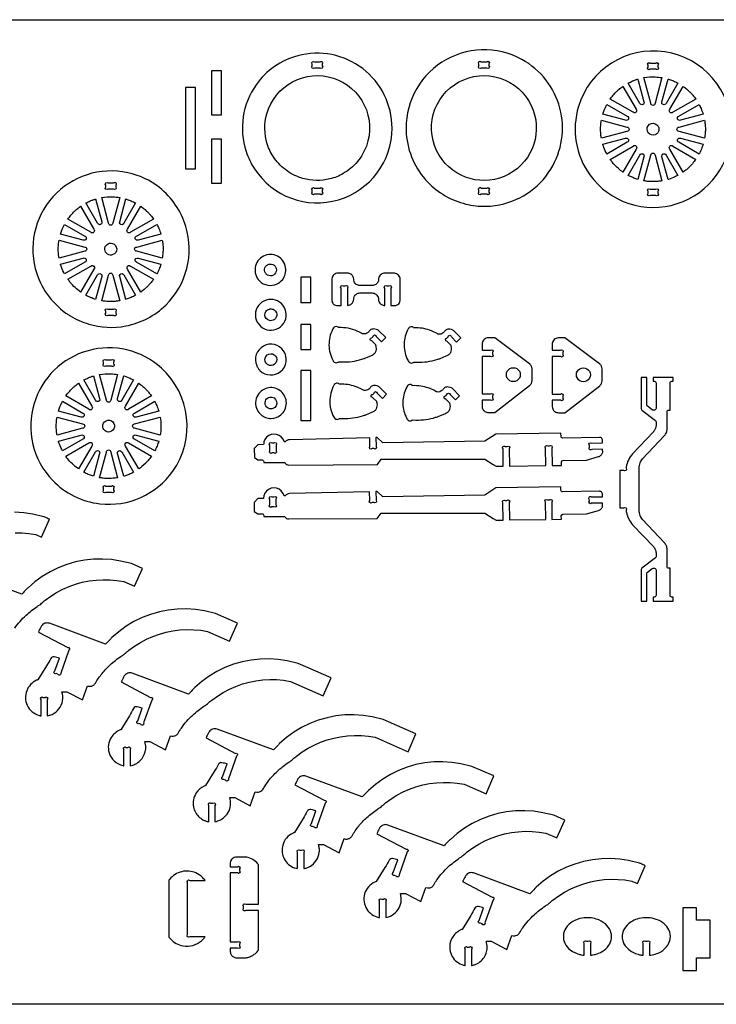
# Model space of a CAD drawing. Extents: x 1.7 to 37.9, y 12.7 to 32.4.
# Tile 2 of 3: x 9.6 to 23.5, y 12.7 to 32.4. Entities that reach past the tile are written whole.
import ezdxf

# ---------------------------------------------------------------- set-up
doc = ezdxf.new("R2010")
doc.units = 0
doc.header["$MEASUREMENT"] = 0
doc.layers.get('0').update_dxf_attribs({"linetype": 'CONTINUOUS'})
doc.layers.add('SECTIONCUTEDGES', color=18, linetype='CONTINUOUS')

msp = doc.modelspace()

# ---------------------------------------------------------------- linework, layer by layer
msp.add_lwpolyline([(37.947, 12.746), (1.693, 12.746), (1.693, 32.397), (37.947, 32.397)], close=True)
at = {"layer": 'SECTIONCUTEDGES'}
for points in [[(14.297, 29.419, 0.331784), (15.974, 28.803, 0.331988), (17.043, 30.234, 0.233331), (16.458, 31.42, 0.233148), (15.16, 31.677, 0.174605), (14.33, 31.1, 0.237892), (14.129, 29.768, 0.032676), (14.201, 29.588, 0.03255)], [(17.757, 29.154, 0.070963), (18.102, 28.884, 0.069817), (18.514, 28.718, 0.034745), (18.715, 28.682, 0.061427), (19.104, 28.689, 0.222532), (20.211, 29.411, 0.429696), (19.635, 31.604, 0.275209), (18.04, 31.548, 0.274744), (17.327, 30.118, 0.086691), (17.458, 29.599, 0.086412)], [(20.993, 29.299, 0.325322), (22.739, 28.726, 0.325497), (23.821, 30.212, 0.371858), (22.488, 31.756, 0.371962), (20.765, 30.663, 0.115164), (20.719, 29.954, 0.115322)], [(15.605, 31.432), (15.494, 31.432, -1), (15.45, 31.476), (15.45, 31.513, -1), (15.494, 31.557), (15.605, 31.557, -1), (15.649, 31.513), (15.649, 31.476, -1)], [(18.823, 31.557), (18.933, 31.557, -1), (18.978, 31.513), (18.978, 31.476, -1), (18.933, 31.432), (18.823, 31.432, -1), (18.778, 31.476), (18.778, 31.513, -1)], [(22.198, 31.533), (22.309, 31.533, -1), (22.353, 31.489), (22.353, 31.453, -1), (22.309, 31.408), (22.198, 31.408, -1), (22.154, 31.453), (22.154, 31.489, -1)], [(14.696, 29.629, -0.080134), (14.551, 29.919, -0.146264), (14.543, 30.521, -0.425215), (15.872, 31.23, -0.425051), (16.531, 29.875, -0.087626), (16.35, 29.564, -0.085811), (16.069, 29.327, -0.071707), (15.802, 29.219, -0.130273), (15.262, 29.228, -0.084944), (14.949, 29.378, -0.082952)], [(17.983, 29.692, -0.428721), (18.378, 31.154, -0.428259), (19.82, 30.688, -0.400307), (19.376, 29.315, -0.399853)], [(22.432, 31.242), (22.296, 30.731, -1), (22.21, 30.731), (22.073, 31.241, -0.057699), (22.297, 31.255, -0.024823)], [(21.651, 31.067), (21.916, 30.609, -1), (21.855, 30.549), (21.398, 30.813, -0.014778), (21.459, 30.891, -0.028539), (21.531, 30.968, -0.018438), (21.575, 31.007, -0.011345)], [(21.952, 31.213), (22.073, 30.76, -1), (21.992, 30.726), (21.758, 31.132, -0.012176), (21.846, 31.174, -0.019565), (21.902, 31.196, -0.009363), (21.927, 31.205, 0.003121)], [(22.749, 31.133), (22.514, 30.726, -1), (22.433, 30.76), (22.554, 31.213, 0.006199), (22.559, 31.212, -0.0186), (22.564, 31.211), (22.661, 31.176, -0.018388), (22.705, 31.155, 0.006129)], [(23.108, 30.813), (22.651, 30.549, -1), (22.59, 30.609), (22.855, 31.067, 0.006303), (22.887, 31.043, -0.01891), (22.919, 31.019, -0.017187), (22.958, 30.985, -0.012321), (23.008, 30.935, -0.018926), (23.05, 30.888, -0.012469)], [(21.332, 30.706), (21.738, 30.472, -1), (21.704, 30.391), (21.252, 30.512, -0.012918), (21.279, 30.593, -0.018758), (21.302, 30.647, -0.010898), (21.317, 30.677, 0.003632)], [(23.255, 30.512), (22.802, 30.391, -1), (22.768, 30.472), (23.174, 30.706, -0.026072), (23.214, 30.622, -0.02074)], [(21.223, 30.391), (21.733, 30.254, -1), (21.733, 30.168), (21.223, 30.032, 0.006429), (21.217, 30.069, -0.01929), (21.211, 30.105), (21.206, 30.211), (21.211, 30.317, -0.018896), (21.216, 30.354, 0.006298)], [(22.298, 30.101, -0.761731), (22.158, 30.282, -0.761062), (22.371, 30.199, -0.135678), (22.348, 30.14, -0.135247)], [(23.283, 30.032), (22.773, 30.168, -1), (22.773, 30.254), (23.283, 30.391, -0.005477), (23.293, 30.313, -0.027167), (23.299, 30.217, -0.022163), (23.296, 30.136, -0.016966)], [(21.251, 29.91), (21.704, 30.031, -1), (21.738, 29.95), (21.332, 29.716, -0.020623), (21.272, 29.849, -0.019978), (21.253, 29.9, -0.019766), (21.252, 29.905, 0.006588)], [(21.397, 29.609), (21.855, 29.874, -1), (21.916, 29.813), (21.651, 29.356, -0.019294), (21.564, 29.425, -0.045903), (21.438, 29.555, -0.008546), (21.419, 29.58, -0.007227)], [(22.855, 29.356), (22.59, 29.813, -1), (22.651, 29.874), (23.108, 29.61, -0.014529), (23.041, 29.523, -0.022653), (22.993, 29.471), (22.919, 29.404, -0.018394), (22.887, 29.379, 0.006131)], [(23.174, 29.716), (22.768, 29.95, -1), (22.802, 30.031), (23.254, 29.91, -0.023422), (23.22, 29.813, -0.022486)], [(21.758, 29.29), (21.992, 29.696, -1), (22.073, 29.663), (21.952, 29.21, -0.012234), (21.874, 29.237, -0.017991), (21.822, 29.258, -0.010478), (21.79, 29.274, 0.003492)], [(22.073, 29.181), (22.21, 29.691, -1), (22.296, 29.691), (22.432, 29.181, -0.013089), (22.341, 29.17, -0.036535), (22.201, 29.166, -0.015577), (22.144, 29.171, -0.012352)], [(22.554, 29.209), (22.433, 29.663, -1), (22.514, 29.696), (22.749, 29.289, 0.006248), (22.705, 29.268, -0.018746), (22.661, 29.247), (22.564, 29.211, -0.018599), (22.559, 29.21, 0.006199)], [(10.618, 26.486, 0.063566), (10.988, 26.322, 0.120276), (11.728, 26.285, 0.147825), (12.526, 26.703, 0.278823), (12.927, 28.27, 0.15407), (12.398, 29.046, 0.113627), (11.765, 29.344, 0.268788), (10.273, 28.863, 0.26905), (9.949, 27.331, 0.085445), (10.194, 26.868, 0.083649), (10.587, 26.505, 0.004404), (10.603, 26.495, 0.004421)], [(11.482, 29.015), (11.371, 29.015, -1), (11.327, 29.059), (11.327, 29.096, -1), (11.371, 29.14), (11.482, 29.14, -1), (11.526, 29.096), (11.526, 29.059, -1)], [(15.494, 29.037), (15.605, 29.037, -1), (15.649, 28.993), (15.649, 28.956, -1), (15.605, 28.912), (15.494, 28.912, -1), (15.45, 28.956), (15.45, 28.993, -1)], [(18.823, 29.037), (18.933, 29.037, -1), (18.978, 28.993), (18.978, 28.956, -1), (18.933, 28.912), (18.823, 28.912, -1), (18.778, 28.956), (18.778, 28.993, -1)], [(22.309, 28.889), (22.198, 28.889, -1), (22.154, 28.933), (22.154, 28.97, -1), (22.198, 29.014), (22.309, 29.014, -1), (22.353, 28.97), (22.353, 28.933, -1)], [(11.125, 28.819), (11.246, 28.366, -1), (11.165, 28.333), (10.931, 28.739, -0.012176), (11.018, 28.78, -0.019565), (11.075, 28.803, -0.009363), (11.1, 28.811, 0.003121)], [(11.605, 28.848), (11.468, 28.338, -1), (11.383, 28.338), (11.246, 28.848, -0.057699), (11.47, 28.862, -0.024823)], [(11.921, 28.74), (11.687, 28.333, -1), (11.606, 28.366), (11.727, 28.82, 0.006199), (11.732, 28.819, -0.0186), (11.736, 28.818), (11.833, 28.782, -0.018388), (11.878, 28.761, 0.006129)], [(10.824, 28.673), (11.088, 28.215, -1), (11.028, 28.155), (10.57, 28.419, -0.014778), (10.632, 28.498, -0.028539), (10.704, 28.574, -0.018438), (10.748, 28.614, -0.011345)], [(12.281, 28.419), (11.823, 28.155, -1), (11.763, 28.215), (12.027, 28.673, 0.006303), (12.06, 28.65, -0.01891), (12.092, 28.625, -0.017187), (12.13, 28.591, -0.012321), (12.181, 28.541, -0.018926), (12.223, 28.494, -0.012469)], [(10.505, 28.313), (10.911, 28.078, -1), (10.877, 27.998), (10.424, 28.119, -0.012918), (10.452, 28.199, -0.018758), (10.475, 28.254, -0.010898), (10.49, 28.283, 0.003632)], [(12.427, 28.119), (11.974, 27.998, -1), (11.941, 28.079), (12.347, 28.313, -0.026072), (12.387, 28.229, -0.02074)], [(10.395, 27.997), (10.906, 27.86, -1), (10.906, 27.775), (10.396, 27.638, 0.006429), (10.389, 27.675, -0.01929), (10.384, 27.712), (10.379, 27.818), (10.384, 27.923, -0.018896), (10.389, 27.96, 0.006298)], [(11.471, 27.708, -0.520017), (11.307, 27.812, -0.519794), (11.461, 27.931, -0.315968), (11.545, 27.823, -0.315775)], [(12.456, 27.638), (11.946, 27.775, -1), (11.946, 27.86), (12.456, 27.997, -0.005477), (12.466, 27.92, -0.027167), (12.472, 27.823, -0.022163), (12.468, 27.743, -0.016966)], [(14.397, 27.184, 0.155406), (14.562, 27.099, 0.152514), (14.748, 27.124, 0.115137), (14.854, 27.208, 0.20973), (14.919, 27.449, 0.510659), (14.476, 27.677, 0.510196)], [(10.424, 27.516), (10.877, 27.638, -1), (10.911, 27.557), (10.505, 27.322, -0.020623), (10.444, 27.455, -0.019978), (10.426, 27.507, -0.019766), (10.425, 27.512, 0.006588)], [(12.347, 27.322), (11.941, 27.557, -1), (11.974, 27.638), (12.427, 27.517, -0.023422), (12.392, 27.419, -0.022807)], [(14.514, 27.341, -0.493086), (14.584, 27.515, -0.496276), (14.733, 27.402, -0.270598), (14.673, 27.299, -0.267947), (14.554, 27.301, -0.063066), (14.531, 27.318, -0.063066)], [(10.57, 27.216), (11.028, 27.48, -1), (11.088, 27.42), (10.824, 26.962, -0.024397), (10.718, 27.049, -0.042082), (10.611, 27.162, -0.010889), (10.59, 27.189, 0.00363)], [(10.931, 26.897), (11.165, 27.303, -1), (11.246, 27.269), (11.125, 26.816, -0.012234), (11.047, 26.843, -0.017991), (10.995, 26.865, -0.010478), (10.962, 26.88, 0.003492)], [(11.246, 26.787), (11.383, 27.298, -1), (11.468, 27.298), (11.605, 26.787, -0.013089), (11.514, 26.776, -0.036535), (11.374, 26.773, -0.015577), (11.317, 26.778, -0.012352)], [(11.727, 26.816), (11.606, 27.269, -1), (11.687, 27.303), (11.921, 26.896, 0.006248), (11.878, 26.874, -0.018746), (11.833, 26.853), (11.736, 26.818, -0.018599), (11.732, 26.817, 0.006199)], [(12.027, 26.962), (11.763, 27.42, -1), (11.823, 27.48), (12.281, 27.216, -0.014529), (12.213, 27.13, -0.022653), (12.166, 27.077), (12.092, 27.01, -0.018394), (12.06, 26.986, 0.006131)], [(16.025, 26.694), (16.025, 27.04, -1), (16.069, 27.084), (16.109, 27.084, -1), (16.153, 27.04), (16.153, 26.694, 0.052408), (16.189, 26.701, 0.128325), (16.241, 26.731, 0.197605), (16.277, 26.817, -0.097222), (16.287, 26.866, -0.148336), (16.331, 26.921, -0.139985), (16.402, 26.943), (16.648, 26.943, -0.145828), (16.72, 26.919, -0.209993), (16.771, 26.835, -0.026239), (16.773, 26.812, 0.09194), (16.782, 26.771, 0.131652), (16.821, 26.72, 0.131653), (16.881, 26.695, 0.024549), (16.889, 26.695, -0.008181), (16.897, 26.694), (16.897, 27.04, -1), (16.941, 27.084), (16.978, 27.084, -1), (17.022, 27.04), (17.022, 26.694, -0.00462), (17.101, 26.694, 0.14671), (17.161, 26.711, 0.128813), (17.192, 26.745, 0.116385), (17.205, 26.794), (17.205, 27.215, 0.17911), (17.171, 27.299, 0.186027), (17.093, 27.339, 0.012625), (17.089, 27.339, 0.006307), (17.081, 27.34), (16.897, 27.34, 0.145828), (16.824, 27.315, 0.209993), (16.773, 27.231, 0.026239), (16.772, 27.209, -0.09194), (16.763, 27.167, -0.148336), (16.718, 27.113, -0.139985), (16.648, 27.091), (16.402, 27.091, -0.145828), (16.329, 27.115, -0.209993), (16.278, 27.199, -0.026239), (16.277, 27.221, 0.09194), (16.268, 27.263, 0.148336), (16.223, 27.317, 0.139985), (16.153, 27.34), (15.966, 27.34, 0.17911), (15.882, 27.306, 0.186027), (15.842, 27.228, 0.012625), (15.842, 27.224, 0.006307), (15.842, 27.215), (15.842, 26.794, 0.17911), (15.869, 26.727, 0.185411), (15.931, 26.695, 0.029365), (15.95, 26.694, -0.004893)], [(14.416, 26.28, 0.32468), (14.775, 26.24, 0.324261), (14.924, 26.569, 0.315456), (14.668, 26.812, 0.314906), (14.352, 26.654, 0.16802), (14.32, 26.456, 0.16772)], [(11.526, 26.576), (11.526, 26.54, -1), (11.482, 26.495), (11.371, 26.495, -1), (11.327, 26.54), (11.327, 26.576, -1), (11.371, 26.62), (11.482, 26.62, -1)], [(14.532, 26.432, -0.342692), (14.526, 26.574, -0.167354), (14.593, 26.622, -0.066194), (14.617, 26.626, -0.053141), (14.647, 26.623, -0.194534), (14.719, 26.577, -0.255691), (14.732, 26.461, -0.265791), (14.642, 26.391, -0.258961)], [(16.718, 25.905), (16.638, 25.986, -1), (16.638, 26.048), (16.664, 26.074, -1), (16.727, 26.074), (16.832, 25.967), (16.917, 26.052), (16.775, 26.195, 0.061834), (16.754, 26.207, 0.071753), (16.698, 26.223, 0.070796), (16.654, 26.223, 0.180454), (16.594, 26.19, 0.028701), (16.579, 26.171, -0.064537), (16.563, 26.153, -0.217452), (16.471, 26.126, -0.017845), (16.46, 26.128, -0.040508), (16.455, 26.129, -0.048621), (16.442, 26.135, 0.025713), (16.393, 26.163, 0.05669), (16.214, 26.229, 0.056735), (16.025, 26.252), (15.977, 26.251, -0.12534), (15.972, 26.254, 0.109514), (15.955, 26.268, 0.209609), (15.9, 26.268, 0.125437), (15.878, 26.251, 0.040174), (15.873, 26.244, 0.008606), (15.855, 26.211, 0.123368), (15.784, 25.901, 0.12115), (15.866, 25.589, 0.018916), (15.875, 25.574, 0.113433), (15.889, 25.561, 0.1368), (15.927, 25.55, 0.136799), (15.966, 25.561, 0.077822), (15.971, 25.565, -0.14103), (15.977, 25.569), (16.044, 25.566, 0.039745), (16.247, 25.577, 0.041404), (16.437, 25.62, 0.004978), (16.479, 25.633, 0.009757), (16.501, 25.641), (16.62, 25.691, 0.025645), (16.666, 25.716, 0.123538), (16.712, 25.763, 0.094777), (16.73, 25.812, 0.094759), (16.729, 25.864, 0.002266), (16.721, 25.897, 0.072469)], [(18.22, 25.899), (18.14, 25.98, -1), (18.14, 26.043), (18.166, 26.069, -1), (18.228, 26.068), (18.333, 25.962), (18.418, 26.046), (18.277, 26.19, 0.061834), (18.256, 26.202, 0.071753), (18.199, 26.218, 0.070796), (18.156, 26.218, 0.180454), (18.095, 26.185, 0.028701), (18.081, 26.166, -0.064537), (18.065, 26.148, -0.217452), (17.973, 26.12, -0.101565), (17.943, 26.131, 0.041153), (17.829, 26.187, 0.046108), (17.681, 26.231, 0.046145), (17.527, 26.247), (17.479, 26.246, -0.125395), (17.473, 26.25, 0.143049), (17.45, 26.265, 0.126432), (17.415, 26.266, 0.126548), (17.384, 26.251, 0.084828), (17.375, 26.239, 0.021693), (17.347, 26.186, 0.112451), (17.285, 25.891, 0.11463), (17.357, 25.604, 0.017441), (17.376, 25.57, 0.121465), (17.391, 25.555, 0.1368), (17.429, 25.545, 0.136799), (17.467, 25.555, 0.077822), (17.473, 25.56, -0.14103), (17.479, 25.564), (17.545, 25.56, 0.039745), (17.744, 25.572, 0.039745), (17.939, 25.615, 0.006634), (17.977, 25.627, 0.009757), (18.002, 25.636), (18.121, 25.686, 0.025645), (18.168, 25.711, 0.123538), (18.214, 25.757, 0.094777), (18.231, 25.806, 0.090384), (18.23, 25.859, 0.012931), (18.222, 25.893, 0.06611)], [(18.842, 25.801), (19.007, 25.801, -1), (19.051, 25.757), (19.051, 25.72, -1), (19.007, 25.676), (18.842, 25.676), (18.842, 24.929), (19.007, 24.929, -1), (19.051, 24.885), (19.051, 24.848, -1), (19.007, 24.804), (18.842, 24.804, 0.001297), (18.842, 24.677, 0.098998), (18.852, 24.631, 0.147443), (18.897, 24.577, 0.140954), (18.967, 24.555), (19.097, 24.555), (19.79, 25.095, 0.106822), (19.825, 25.139, 0.106822), (19.838, 25.194), (19.838, 25.432, 0.109057), (19.824, 25.487, 0.109056), (19.788, 25.531), (19.097, 26.049), (18.967, 26.049, 0.17911), (18.882, 26.016, 0.186027), (18.843, 25.938, 0.027942), (18.842, 25.91, -0.002697)], [(20.241, 25.799), (20.406, 25.799, -1), (20.45, 25.754), (20.45, 25.718, -1), (20.406, 25.674), (20.241, 25.674), (20.241, 24.926), (20.406, 24.926, -1), (20.45, 24.882), (20.45, 24.846, -1), (20.406, 24.801), (20.241, 24.801, 0.001297), (20.242, 24.675, 0.098998), (20.251, 24.629, 0.147443), (20.296, 24.575, 0.140954), (20.366, 24.553), (20.496, 24.553), (21.189, 25.093, 0.106822), (21.224, 25.137, 0.106822), (21.237, 25.191), (21.237, 25.429, 0.109057), (21.223, 25.485, 0.109056), (21.187, 25.529), (20.496, 26.047), (20.366, 26.047, 0.17911), (20.282, 26.013, 0.186027), (20.242, 25.935, 0.027942), (20.241, 25.908, -0.002697)], [(10.264, 23.206, 0.086412), (10.696, 22.888, 0.086691), (11.209, 22.736, 0.274319), (12.665, 23.386, 0.379188), (12.439, 25.443, 0.257222), (10.973, 25.791, 0.257249), (9.896, 24.738, 0.132982), (9.872, 23.922, 0.132968)], [(14.406, 25.396, 0.908245), (14.879, 25.785, 0.907727), (14.34, 25.493, 0.048368), (14.368, 25.441, 0.048083)], [(11.329, 25.608), (11.44, 25.608, -1), (11.484, 25.564), (11.484, 25.528, -1), (11.44, 25.483), (11.329, 25.483, -1), (11.285, 25.528), (11.285, 25.564, -1)], [(14.505, 25.607, -0.32992), (14.583, 25.724, -0.330155), (14.718, 25.684, -0.311912), (14.723, 25.551, -0.306946), (14.599, 25.497, -0.144672), (14.542, 25.527, -0.191691)], [(11.083, 25.288), (11.204, 24.835, -1), (11.123, 24.801), (10.889, 25.207, -0.012176), (10.977, 25.249, -0.019565), (11.033, 25.271, -0.009363), (11.058, 25.28, 0.003121)], [(11.563, 25.316), (11.427, 24.806, -1), (11.341, 24.806), (11.205, 25.316, -0.057699), (11.429, 25.33, -0.024823)], [(11.88, 25.208), (11.645, 24.801, -1), (11.564, 24.835), (11.685, 25.288, 0.006199), (11.69, 25.287, -0.0186), (11.695, 25.286), (11.792, 25.25, -0.018388), (11.836, 25.23, 0.006129)], [(22.255, 20.794), (22.656, 20.794), (22.656, 20.874), (22.627, 20.874, -0.414214), (22.596, 20.905), (22.596, 21.449), (22.567, 21.449, -0.414214), (22.536, 21.48), (22.536, 21.499, -0.001328), (22.537, 21.746, 0.00959), (22.536, 21.821, 0.08671), (22.521, 21.893, 0.086806), (22.482, 21.956), (22.042, 22.422, -0.09411), (21.996, 22.502, -0.083078), (21.979, 22.604, -0.000752), (21.978, 23.027, -0.000752), (21.979, 23.449, -0.083078), (21.996, 23.551, -0.09411), (22.042, 23.631), (22.482, 24.097, 0.086806), (22.521, 24.16, 0.08671), (22.536, 24.233, 0.00959), (22.537, 24.307, -0.001329), (22.536, 24.555), (22.536, 24.573, -0.414214), (22.567, 24.605), (22.596, 24.605), (22.596, 25.148, -0.414214), (22.627, 25.18), (22.656, 25.18), (22.656, 25.259), (22.255, 25.259), (22.255, 25.18), (22.284, 25.18, -0.414214), (22.315, 25.148), (22.315, 24.636, -0.414214), (22.284, 24.605), (22.256, 24.605, -0.164223), (22.237, 24.611), (22.142, 24.684, -0.234068), (22.13, 24.708), (22.13, 25.259), (22.019, 25.259), (22.019, 24.628, 0.235486), (22.031, 24.603), (22.302, 24.398, -0.235486), (22.315, 24.373), (22.315, 24.31, -0.071048), (22.304, 24.245, -0.078973), (22.277, 24.193, -0.015763), (22.271, 24.186, -0.007881), (22.261, 24.173), (21.847, 23.735, 0.07388), (21.762, 23.608, 0.076866), (21.719, 23.467, 0.023417), (21.716, 23.45), (21.716, 23.444, -1), (21.672, 23.4), (21.593, 23.4), (21.593, 22.653), (21.672, 22.653, -1), (21.716, 22.609), (21.716, 22.603, 0.037161), (21.724, 22.559, 0.069854), (21.768, 22.433, 0.066871), (21.847, 22.318), (22.261, 21.88, -0.071048), (22.298, 21.824, -0.08294), (22.313, 21.768, -0.011822), (22.314, 21.758, -0.007881), (22.315, 21.743), (22.315, 21.68, -0.235486), (22.302, 21.655), (22.031, 21.451, 0.235486), (22.019, 21.426), (22.019, 20.794), (22.13, 20.794), (22.13, 21.345, -0.234068), (22.142, 21.37), (22.237, 21.442, -0.164223), (22.256, 21.449), (22.284, 21.449, -0.414214), (22.315, 21.417), (22.315, 20.905, -0.414214), (22.284, 20.874), (22.255, 20.874)], [(10.782, 25.142), (11.047, 24.684, -1), (10.986, 24.623), (10.529, 24.888, -0.014778), (10.59, 24.966, -0.028539), (10.662, 25.043, -0.018438), (10.706, 25.082, -0.011345)], [(12.24, 24.888), (11.782, 24.623, -1), (11.721, 24.684), (11.986, 25.141, 0.006303), (12.018, 25.118, -0.01891), (12.05, 25.094, -0.017187), (12.089, 25.06, -0.012321), (12.139, 25.01, -0.018926), (12.181, 24.963, -0.012469)], [(14.519, 24.458, 0.094401), (14.628, 24.438, 0.170768), (14.821, 24.509, 0.464229), (14.826, 24.979, 0.464136), (14.362, 24.906, 0.259519), (14.351, 24.609, 0.186569)], [(16.737, 24.775), (16.656, 24.856, -1), (16.657, 24.919), (16.683, 24.944, -1), (16.745, 24.944), (16.85, 24.838), (16.935, 24.922), (16.793, 25.065, 0.061834), (16.773, 25.078, 0.071753), (16.716, 25.094, 0.070796), (16.672, 25.094, 0.180454), (16.612, 25.061, 0.028701), (16.598, 25.042, -0.064537), (16.582, 25.024, -0.217452), (16.489, 24.996, -0.101565), (16.46, 25.007, 0.041153), (16.346, 25.063, 0.046108), (16.198, 25.107, 0.046145), (16.044, 25.123), (15.996, 25.122, -0.12534), (15.991, 25.125, 0.109514), (15.973, 25.138, 0.146598), (15.936, 25.143, 0.139937), (15.901, 25.127, 0.084828), (15.891, 25.115, 0.021693), (15.864, 25.061, 0.124471), (15.803, 24.732, 0.096115), (15.864, 24.5, 0.005797), (15.886, 24.455, 0.187127), (15.92, 24.425, 0.113295), (15.953, 24.421, 0.113567), (15.984, 24.431, 0.077822), (15.99, 24.436, -0.14103), (15.996, 24.439), (16.062, 24.436, 0.039745), (16.261, 24.448, 0.039745), (16.456, 24.49, 0.006634), (16.494, 24.502, 0.009757), (16.519, 24.512), (16.638, 24.562, 0.025645), (16.685, 24.587, 0.123538), (16.731, 24.633, 0.094777), (16.748, 24.681, 0.090384), (16.747, 24.735, 0.012931), (16.739, 24.769, 0.06611)], [(18.194, 24.746), (18.113, 24.827, -1), (18.114, 24.89), (18.14, 24.915, -1), (18.202, 24.915), (18.307, 24.809), (18.392, 24.893), (18.25, 25.036, 0.061834), (18.23, 25.049, 0.071753), (18.173, 25.065, 0.070796), (18.129, 25.065, 0.180454), (18.069, 25.031, 0.028701), (18.055, 25.013, -0.064537), (18.039, 24.995, -0.217452), (17.946, 24.967, -0.101565), (17.917, 24.978, 0.041153), (17.803, 25.034, 0.046108), (17.655, 25.078, 0.046145), (17.501, 25.094), (17.452, 25.093, -0.141443), (17.447, 25.097, 0.105545), (17.436, 25.106, 0.153336), (17.396, 25.114, 0.153374), (17.358, 25.098, 0.08355), (17.349, 25.087, 0.02938), (17.312, 25.012, 0.110293), (17.259, 24.729, 0.110294), (17.331, 24.45, 0.017441), (17.35, 24.417, 0.121465), (17.364, 24.402, 0.1368), (17.403, 24.391, 0.136799), (17.441, 24.402, 0.077822), (17.447, 24.407, -0.14103), (17.452, 24.41), (17.519, 24.407, 0.039745), (17.718, 24.419, 0.039745), (17.913, 24.461, 0.006634), (17.951, 24.473, 0.009757), (17.976, 24.482), (18.095, 24.533, 0.025645), (18.142, 24.558, 0.123538), (18.188, 24.604, 0.094777), (18.205, 24.652, 0.090384), (18.204, 24.706, 0.012931), (18.196, 24.74, 0.06611)], [(10.463, 24.781), (10.869, 24.547, -1), (10.835, 24.466), (10.383, 24.587, -0.012918), (10.411, 24.668, -0.018758), (10.433, 24.722, -0.010898), (10.448, 24.752, 0.003632)], [(12.386, 24.587), (11.933, 24.466, -1), (11.899, 24.547), (12.305, 24.781, -0.026072), (12.345, 24.697, -0.02074)], [(14.666, 24.635, -0.43575), (14.511, 24.714, -0.436868), (14.601, 24.862, -0.391916), (14.739, 24.779, -0.393)], [(10.354, 24.465), (10.864, 24.329, -1), (10.864, 24.243), (10.354, 24.107, 0.006429), (10.348, 24.143, -0.01929), (10.342, 24.18), (10.337, 24.286), (10.342, 24.392, -0.018896), (10.348, 24.429, 0.006298)], [(11.266, 24.274, -0.704491), (11.468, 24.369, -0.705318), (11.372, 24.168, -0.172802), (11.3, 24.202, -0.173371)], [(12.414, 24.107), (11.904, 24.243, -1), (11.904, 24.329), (12.414, 24.466, -0.035509), (12.429, 24.301, -0.037792), (12.42, 24.146, -0.007975), (12.418, 24.126, 0.002658)], [(10.382, 23.985), (10.835, 24.106, -1), (10.869, 24.025), (10.463, 23.791, -0.020623), (10.403, 23.924, -0.019978), (10.384, 23.975, -0.019766), (10.383, 23.98, 0.006588)], [(12.305, 23.791), (11.899, 24.025, -1), (11.933, 24.106), (12.385, 23.985, -0.023422), (12.35, 23.887, -0.022807)], [(14.364, 23.61), (14.45, 23.61, -0.414214), (14.481, 23.579), (14.481, 23.558), (14.897, 23.561, -0.179261), (14.901, 23.557, 0.072339), (14.906, 23.548, 0.106772), (14.939, 23.52, 0.104923), (14.982, 23.509), (16.751, 23.52), (16.824, 23.626), (18.898, 23.626), (19.062, 23.52), (19.122, 23.486), (19.263, 23.487), (19.259, 23.833, -1), (19.303, 23.878), (19.339, 23.878, -1), (19.384, 23.834), (19.388, 23.488), (20.113, 23.497), (20.108, 23.845, -1), (20.151, 23.889), (20.188, 23.89, -1), (20.233, 23.846), (20.238, 23.499), (20.425, 23.501), (20.424, 23.57, -0.414143), (20.455, 23.602), (20.927, 23.609), (21.165, 23.677, 0.116099), (21.216, 23.706, 0.123161), (21.246, 23.753, 0.093814), (21.249, 23.778, -0.008595), (21.248, 23.825), (21.029, 23.821, -1), (20.984, 23.865), (20.984, 23.901, -1), (21.027, 23.946), (21.246, 23.95, 0.008792), (21.243, 24.011, 0.293453), (21.21, 24.057, 0.051082), (21.201, 24.059, 0.039322), (21.188, 24.06), (20.449, 24.048, -0.414353), (20.417, 24.079), (20.416, 24.148), (19.116, 24.128), (18.896, 23.982), (16.858, 23.952), (16.745, 24.056, 0.116141), (16.74, 24.057, -0.019273), (16.722, 24.056), (16.724, 23.881, -1), (16.681, 23.836), (16.644, 23.836, -1), (16.599, 23.88), (16.597, 24.053), (14.994, 24.015, 0.129415), (14.942, 23.999, 0.061161), (14.918, 23.979, -0.183348), (14.901, 23.97, -0.251847), (14.887, 23.976), (14.866, 24.026), (14.832, 24.069), (14.788, 24.101), (14.738, 24.121), (14.684, 24.127), (14.63, 24.119), (14.58, 24.098), (14.538, 24.064), (14.505, 24.021), (14.485, 23.97, 0.044207), (14.482, 23.951, -0.011454), (14.479, 23.916), (14.362, 23.914), (14.292, 23.837), (14.294, 23.658)], [(10.529, 23.684), (10.986, 23.949, -1), (11.047, 23.888), (10.782, 23.431, -0.019294), (10.695, 23.5, -0.045903), (10.569, 23.63, -0.008546), (10.55, 23.655, -0.007227)], [(10.889, 23.365), (11.123, 23.771, -1), (11.204, 23.737), (11.083, 23.285, -0.012234), (11.005, 23.312, -0.017991), (10.953, 23.333, -0.010478), (10.921, 23.349, 0.003492)], [(11.205, 23.256), (11.341, 23.766, -1), (11.427, 23.766), (11.563, 23.256, -0.013089), (11.472, 23.245, -0.036535), (11.332, 23.241, -0.015577), (11.275, 23.246, -0.012352)], [(11.685, 23.284), (11.564, 23.737, -1), (11.645, 23.771), (11.88, 23.364, 0.006248), (11.836, 23.342, -0.018746), (11.792, 23.322), (11.695, 23.286, -0.018599), (11.69, 23.285, 0.006199)], [(11.986, 23.431), (11.721, 23.888, -1), (11.782, 23.949), (12.239, 23.684, -0.014529), (12.172, 23.598, -0.022653), (12.124, 23.546), (12.05, 23.479, -0.018394), (12.018, 23.454, 0.006131)], [(14.646, 23.949), (14.683, 23.949, -1), (14.727, 23.905), (14.728, 23.795, -1), (14.684, 23.75), (14.647, 23.75, -1), (14.603, 23.794), (14.602, 23.905, -1)], [(11.285, 23.008), (11.285, 23.045, -1), (11.329, 23.089), (11.44, 23.089, -1), (11.484, 23.045), (11.484, 23.008, -1), (11.44, 22.964), (11.329, 22.964, -1)], [(14.362, 22.534), (14.448, 22.535, -0.414214), (14.48, 22.504), (14.48, 22.482), (14.896, 22.485, -0.179261), (14.899, 22.481, 0.072339), (14.904, 22.473, 0.106772), (14.938, 22.445, 0.104923), (14.981, 22.433), (16.749, 22.445), (16.823, 22.551), (18.896, 22.551), (19.06, 22.444), (19.121, 22.41), (19.262, 22.411), (19.258, 22.757, -1), (19.301, 22.802), (19.338, 22.802, -1), (19.383, 22.759), (19.387, 22.413), (20.111, 22.422), (20.106, 22.769, -1), (20.15, 22.814), (20.187, 22.814, -1), (20.231, 22.771), (20.236, 22.423), (20.424, 22.426), (20.423, 22.494, -0.414143), (20.453, 22.526), (20.925, 22.533), (21.164, 22.601, 0.116099), (21.214, 22.631, 0.123161), (21.244, 22.677, 0.093814), (21.248, 22.702, -0.008595), (21.246, 22.749), (21.028, 22.746, -1), (20.983, 22.789), (20.982, 22.826, -1), (21.026, 22.871), (21.245, 22.874, 0.008792), (21.242, 22.936, 0.293453), (21.209, 22.981, 0.051082), (21.199, 22.984, 0.039322), (21.187, 22.985), (20.447, 22.973, -0.414353), (20.416, 23.004), (20.415, 23.072), (19.114, 23.053), (18.895, 22.906), (16.856, 22.876), (16.743, 22.981, 0.116141), (16.739, 22.981, -0.019273), (16.721, 22.98), (16.723, 22.806, -1), (16.679, 22.761), (16.643, 22.76, -1), (16.598, 22.804), (16.596, 22.977), (14.993, 22.94, 0.129415), (14.941, 22.923, 0.061161), (14.917, 22.903, -0.183348), (14.899, 22.895, -0.251847), (14.886, 22.901), (14.864, 22.95), (14.83, 22.993), (14.787, 23.025), (14.736, 23.045), (14.682, 23.052), (14.629, 23.044), (14.579, 23.022), (14.536, 22.989), (14.504, 22.945), (14.484, 22.895, 0.044207), (14.481, 22.876, -0.011454), (14.477, 22.841), (14.36, 22.839), (14.291, 22.762), (14.292, 22.583)], [(14.644, 22.874), (14.681, 22.874, -1), (14.726, 22.83), (14.726, 22.719, -1), (14.682, 22.675), (14.646, 22.674, -1), (14.601, 22.718), (14.601, 22.829, -1)], [(10.035, 18.503), (10.035, 18.827, -1), (10.079, 18.871), (10.116, 18.871, -1), (10.16, 18.827), (10.16, 18.503, 0.059141), (10.255, 18.533, 0.121388), (10.393, 18.642, 0.121883), (10.464, 18.804, 0.118656), (10.453, 18.985), (10.553, 18.985), (10.863, 18.821), (10.963, 19.102, 0.110316), (11.027, 19.095, 0.121881), (11.081, 19.115, 0.112814), (11.121, 19.158, -0.038886), (11.255, 19.351, -0.039453), (11.417, 19.522, -0.033728), (11.634, 19.692, -0.013715), (11.658, 19.708, 0.024577), (11.682, 19.724, 0.026089), (11.72, 19.755, -0.020061), (11.789, 19.813), (11.901, 19.895), (12.019, 19.968), (12.141, 20.033), (12.268, 20.089), (12.399, 20.135), (12.533, 20.172), (12.669, 20.2), (12.807, 20.217), (12.945, 20.225), (13.084, 20.222), (13.222, 20.21), (13.359, 20.188), (13.798, 19.996), (13.954, 20.353), (13.516, 20.545), (13.297, 20.596), (13.117, 20.624), (12.936, 20.636), (12.755, 20.633), (12.575, 20.613), (12.397, 20.578), (12.222, 20.528), (12.053, 20.463), (11.89, 20.383), (11.734, 20.29), (11.588, 20.183), (11.451, 20.064, 0.013028), (11.425, 20.039, -0.002171), (11.324, 19.934), (10.202, 20.35, 0.161142), (10.112, 20.35, 0.167596), (10.043, 20.298, 0.03262), (10.03, 20.274, -0.002417), (9.981, 20.176), (10.568, 19.866, -1), (10.589, 19.812), (10.428, 19.358, -1), (10.37, 19.332), (10.336, 19.345, -1), (10.311, 19.401), (10.401, 19.656, 0.000984), (10.299, 19.68, 0.161021), (10.26, 19.677, 0.167951), (10.229, 19.648, -0.009744), (10.145, 19.501), (9.972, 19.223, -0.104608), (9.967, 19.22, 0.035992), (9.944, 19.212, 0.199431), (9.748, 19.001, 0.200046), (9.758, 18.715, 0.109657), (9.857, 18.586, 0.110065), (10, 18.51, 0.017881), (10.017, 18.506, -0.00596)], [(11.689, 17.506), (11.689, 17.83, -1), (11.734, 17.874), (11.77, 17.874, -1), (11.814, 17.83), (11.814, 17.506, 0.020963), (11.869, 17.521, 0.061647), (11.946, 17.555, 0.157927), (12.096, 17.729, 0.157202), (12.116, 17.959, 0.017201), (12.112, 17.974, -0.005733), (12.107, 17.989), (12.207, 17.989), (12.517, 17.825), (12.617, 18.105, 0.09929), (12.677, 18.097, 0.116244), (12.726, 18.112, 0.12564), (12.772, 18.158, -0.015905), (12.838, 18.26, -0.056835), (13.063, 18.518, -0.035533), (13.288, 18.695, -0.013715), (13.312, 18.711, 0.024577), (13.337, 18.727, 0.026089), (13.374, 18.758, -0.020061), (13.443, 18.817), (13.555, 18.898), (13.673, 18.972), (13.796, 19.036), (13.923, 19.092), (14.054, 19.139), (14.187, 19.176), (14.323, 19.203), (14.461, 19.22), (14.6, 19.228), (14.738, 19.226), (14.877, 19.213), (15.014, 19.191), (15.671, 18.903), (15.827, 19.261), (15.17, 19.548), (14.951, 19.6), (14.772, 19.628), (14.591, 19.64), (14.409, 19.636), (14.229, 19.617), (14.051, 19.582), (13.876, 19.532), (13.707, 19.466), (13.544, 19.387), (13.389, 19.293), (13.242, 19.187), (13.105, 19.068, 0.013028), (13.079, 19.042, -0.002171), (12.979, 18.938), (11.856, 19.353, 0.161142), (11.766, 19.353, 0.167596), (11.697, 19.301, 0.03262), (11.684, 19.277, -0.002417), (11.635, 19.18), (12.222, 18.87, -1), (12.244, 18.816), (12.082, 18.361, -1), (12.024, 18.335), (11.99, 18.349, -1), (11.965, 18.405), (12.055, 18.659, 0.000984), (11.953, 18.684, 0.161021), (11.915, 18.68, 0.167951), (11.883, 18.652, -0.009744), (11.799, 18.505), (11.626, 18.226, -0.129096), (11.62, 18.224, 0.054431), (11.614, 18.222, 0.156273), (11.435, 18.071, 0.217069), (11.394, 17.766, 0.133361), (11.497, 17.602, 0.130475), (11.672, 17.51, 0.013414), (11.68, 17.508, -0.004471)], [(13.383, 16.39), (13.383, 16.714, -1), (13.428, 16.758), (13.464, 16.758, -1), (13.508, 16.714), (13.508, 16.39, 0.020963), (13.563, 16.405, 0.061647), (13.64, 16.439, 0.206484), (13.812, 16.681, 0.112398), (13.81, 16.843, 0.012711), (13.806, 16.858, -0.004237), (13.802, 16.873), (13.901, 16.873), (14.212, 16.709), (14.311, 16.989, 0.10429), (14.372, 16.982, 0.22206), (14.462, 17.034, 0.018768), (14.485, 17.069, -0.030198), (14.579, 17.208, -0.042786), (14.75, 17.395, -0.036783), (14.982, 17.579, -0.013715), (15.007, 17.595, 0.024577), (15.031, 17.611, 0.026089), (15.068, 17.642, -0.020061), (15.137, 17.701), (15.249, 17.782), (15.367, 17.856), (15.49, 17.92), (15.617, 17.976), (15.748, 18.023), (15.881, 18.06), (16.017, 18.087), (16.155, 18.104), (16.294, 18.112), (16.433, 18.109), (16.571, 18.097), (16.708, 18.075), (17.365, 17.787), (17.521, 18.145), (16.864, 18.432), (16.645, 18.484), (16.466, 18.511), (16.285, 18.524), (16.103, 18.52), (15.923, 18.501), (15.745, 18.466), (15.571, 18.415), (15.401, 18.35), (15.238, 18.271), (15.083, 18.177), (14.936, 18.071), (14.799, 17.952, 0.013028), (14.773, 17.926, -0.002171), (14.673, 17.822), (13.55, 18.237, 0.161142), (13.46, 18.237, 0.167596), (13.392, 18.185, 0.03262), (13.378, 18.161, -0.002417), (13.329, 18.064), (13.917, 17.754, -1), (13.938, 17.7), (13.776, 17.245, -1), (13.718, 17.219), (13.684, 17.233, -1), (13.659, 17.288), (13.75, 17.543, 0.000984), (13.647, 17.568, 0.161021), (13.609, 17.564, 0.167951), (13.577, 17.536, -0.009744), (13.493, 17.389), (13.321, 17.11, -0.102289), (13.315, 17.107, 0.030824), (13.292, 17.099, 0.147127), (13.134, 16.964, 0.192634), (13.08, 16.684, 0.079328), (13.118, 16.579, 0.142426), (13.267, 16.43, 0.04156), (13.319, 16.407, 0.035326)], [(15.157, 15.453), (15.157, 15.777, -1), (15.201, 15.822), (15.238, 15.822, -1), (15.282, 15.777), (15.282, 15.453, 0.022698), (15.343, 15.47, 0.051188), (15.399, 15.494, 0.11815), (15.531, 15.616, 0.121325), (15.591, 15.782, 0.060016), (15.59, 15.864, 0.034446), (15.575, 15.936), (15.675, 15.936), (15.985, 15.772), (16.085, 16.052, 0.110316), (16.149, 16.045, 0.121881), (16.203, 16.065, 0.112814), (16.244, 16.109, -0.038886), (16.377, 16.302, -0.039453), (16.539, 16.473, -0.033728), (16.756, 16.643, -0.013715), (16.78, 16.658, 0.024577), (16.805, 16.674, 0.026089), (16.842, 16.705, -0.020061), (16.911, 16.764), (17.023, 16.846), (17.141, 16.919), (17.264, 16.984), (17.391, 17.039), (17.521, 17.086), (17.655, 17.123), (17.791, 17.15), (17.929, 17.168), (18.068, 17.175), (18.206, 17.173), (18.345, 17.16), (18.482, 17.138), (18.92, 16.946), (19.076, 17.304), (18.638, 17.495), (18.419, 17.547), (18.239, 17.575), (18.058, 17.587), (17.877, 17.583), (17.697, 17.564), (17.519, 17.529), (17.344, 17.479), (17.175, 17.414), (17.012, 17.334), (16.857, 17.241), (16.71, 17.134), (16.573, 17.015, 0.013028), (16.547, 16.989, -0.002171), (16.447, 16.885), (15.324, 17.301, 0.161142), (15.234, 17.301, 0.167596), (15.165, 17.248, 0.03262), (15.152, 17.225, -0.002417), (15.103, 17.127), (15.69, 16.817, -1), (15.711, 16.763), (15.55, 16.309, -1), (15.492, 16.282), (15.458, 16.296, -1), (15.433, 16.352), (15.523, 16.606, 0.000984), (15.421, 16.631, 0.161021), (15.382, 16.628, 0.167951), (15.351, 16.599, -0.009744), (15.267, 16.452), (15.094, 16.173, -0.104608), (15.089, 16.171, 0.035992), (15.066, 16.162, 0.223397), (14.861, 15.921, 0.161561), (14.874, 15.681, 0.100402), (14.95, 15.563, 0.094867), (15.072, 15.478, 0.032757), (15.101, 15.468, 0.017693)], [(16.792, 14.477), (16.792, 14.801, -1), (16.836, 14.845), (16.872, 14.845, -1), (16.917, 14.801), (16.917, 14.477, 0.020963), (16.971, 14.491, 0.061647), (17.048, 14.526, 0.220567), (17.222, 14.785, 0.114184), (17.21, 14.959), (17.309, 14.959), (17.62, 14.795), (17.719, 15.076, 0.09929), (17.779, 15.068, 0.116244), (17.828, 15.083, 0.12564), (17.875, 15.129, -0.015905), (17.94, 15.231, -0.056835), (18.166, 15.489, -0.035533), (18.39, 15.666, -0.013715), (18.415, 15.682, 0.024577), (18.439, 15.698, 0.026089), (18.476, 15.729, -0.020061), (18.545, 15.787), (18.657, 15.869), (18.775, 15.942), (18.898, 16.007), (19.025, 16.063), (19.156, 16.109), (19.29, 16.146), (19.426, 16.174), (19.563, 16.191), (19.702, 16.199), (19.841, 16.196), (19.979, 16.184), (20.116, 16.162), (20.335, 16.066), (20.491, 16.423), (20.272, 16.519), (20.053, 16.57), (19.874, 16.598), (19.693, 16.61), (19.511, 16.607), (19.331, 16.587), (19.153, 16.552), (18.979, 16.502), (18.809, 16.437), (18.646, 16.357), (18.491, 16.264), (18.344, 16.157), (18.207, 16.038, 0.013028), (18.181, 16.013, -0.002171), (18.081, 15.908), (16.958, 16.324, 0.161142), (16.868, 16.324, 0.167596), (16.8, 16.272, 0.03262), (16.786, 16.248, -0.002417), (16.738, 16.15), (17.325, 15.84, -1), (17.346, 15.786), (17.185, 15.332, -1), (17.127, 15.306), (17.093, 15.319, -1), (17.067, 15.375), (17.158, 15.63, 0.000984), (17.055, 15.654, 0.161021), (17.017, 15.651, 0.167951), (16.985, 15.622, -0.009744), (16.901, 15.475), (16.729, 15.197, -0.104608), (16.723, 15.194, 0.035992), (16.7, 15.186, 0.217293), (16.496, 14.951, 0.217842), (16.539, 14.644, 0.098469), (16.639, 14.54, 0.095737), (16.774, 14.48, 0.013414), (16.783, 14.478, -0.004471)], [(14.379, 14.617), (14.122, 14.617, -1), (14.077, 14.661), (14.077, 14.698, -1), (14.122, 14.742), (14.379, 14.742), (14.379, 15.524, 0.084752), (14.376, 15.529, 0.003619), (14.361, 15.549, 0.092146), (14.265, 15.634, 0.089566), (14.141, 15.681, 0.008346), (14.13, 15.683, 0.018717), (14.125, 15.684), (13.938, 15.684, 0.17911), (13.853, 15.65, 0.186027), (13.813, 15.571, 0.033765), (13.812, 15.531, -0.008515), (13.813, 15.492), (13.955, 15.492, -1), (13.999, 15.448), (13.999, 15.411, -1), (13.955, 15.367), (13.813, 15.367), (13.813, 13.992), (13.955, 13.992, -1), (13.999, 13.948), (13.999, 13.911, -1), (13.955, 13.867), (13.813, 13.867, 0.0062), (13.814, 13.795, 0.14327), (13.834, 13.731, 0.122636), (13.878, 13.691, 0.116385), (13.938, 13.675), (14.126, 13.675, 0.041427), (14.164, 13.682, 0.057392), (14.245, 13.713, 0.053517), (14.308, 13.756, 0.053288), (14.362, 13.811, 0.003544), (14.376, 13.83, 0.084661), (14.379, 13.835)], [(18.506, 13.52), (18.506, 13.844, -1), (18.55, 13.888), (18.586, 13.888, -1), (18.631, 13.844), (18.631, 13.52, 0.023138), (18.69, 13.536, 0.047803), (18.747, 13.56, 0.163928), (18.909, 13.735, 0.163128), (18.932, 13.973, 0.017201), (18.928, 13.988, -0.005733), (18.924, 14.003), (19.023, 14.003), (19.334, 13.839), (19.433, 14.119, 0.09929), (19.492, 14.111, 0.110758), (19.542, 14.126, 0.133074), (19.589, 14.172, -0.017801), (19.654, 14.274, -0.056835), (19.88, 14.532, -0.035533), (20.104, 14.709, -0.013715), (20.129, 14.725, 0.024577), (20.153, 14.741, 0.026089), (20.19, 14.772, -0.020061), (20.259, 14.831), (20.371, 14.912), (20.489, 14.986), (20.612, 15.05), (20.739, 15.106), (20.87, 15.153), (21.004, 15.19), (21.14, 15.217), (21.277, 15.234), (21.416, 15.242), (21.555, 15.239), (21.693, 15.227), (21.83, 15.205), (21.944, 15.155), (22.1, 15.512, -0.004535), (22.009, 15.553, 0.027218), (21.986, 15.562), (21.767, 15.614), (21.588, 15.641), (21.407, 15.654), (21.225, 15.65), (21.045, 15.631), (20.867, 15.596), (20.693, 15.545), (20.524, 15.48), (20.361, 15.401), (20.205, 15.307), (20.058, 15.201), (19.921, 15.082, 0.013028), (19.896, 15.056, -0.002171), (19.795, 14.951), (18.672, 15.367, 0.161142), (18.582, 15.367, 0.167596), (18.514, 15.315, 0.03262), (18.5, 15.291, -0.002417), (18.452, 15.194), (19.039, 14.884, -1), (19.06, 14.83), (18.899, 14.375, -1), (18.841, 14.349), (18.807, 14.363, -1), (18.781, 14.418), (18.872, 14.673, 0.000984), (18.769, 14.698, 0.161021), (18.731, 14.694, 0.167951), (18.699, 14.666, -0.009744), (18.615, 14.519), (18.443, 14.24, -0.129096), (18.437, 14.237, 0.054431), (18.43, 14.236, 0.148247), (18.258, 14.095, 0.286429), (18.244, 13.702, 0.098121), (18.34, 13.592, 0.098543), (18.47, 13.528, 0.017881), (18.488, 13.524, -0.00596)], [(13.31, 14.092), (13.003, 14.092, -1), (12.958, 14.136), (12.958, 15.174, -1), (13.003, 15.218), (13.31, 15.218, 0.038073), (13.251, 15.284, 0.086225), (13.127, 15.367, 0.165526), (12.845, 15.393, 0.163078), (12.602, 15.24, -0.003274), (12.588, 15.223, 0.092926), (12.585, 15.218), (12.585, 14.092, 0.085175), (12.588, 14.087, 0.019014), (12.619, 14.05, 0.164246), (12.871, 13.912, 0.225008), (13.238, 14.013, 0.029293), (13.271, 14.044, 0.021768)], [(20.881, 13.724), (20.881, 13.962, -1), (20.926, 14.006), (20.962, 14.006, -1), (21.006, 13.962), (21.006, 13.724, 0.027943), (21.1, 13.742, 0.074409), (21.237, 13.799, 0.105275), (21.371, 13.923, 0.255238), (21.402, 14.213, 0.121832), (21.302, 14.35, 0.099242), (21.121, 14.448, 0.118307), (20.841, 14.466, 0.090162), (20.65, 14.397, 0.113409), (20.514, 14.268, 0.265194), (20.493, 13.965, 0.119117), (20.602, 13.832, 0.097373), (20.789, 13.741, 0.01993), (20.819, 13.734, 0.009773)], [(22.057, 13.724), (22.057, 13.962, -1), (22.102, 14.006), (22.138, 14.006, -1), (22.182, 13.962), (22.182, 13.724, 0.098597), (22.408, 13.795, 0.122424), (22.548, 13.926, 0.107731), (22.597, 14.053, 0.150933), (22.571, 14.23, 0.107046), (22.477, 14.351, 0.088982), (22.319, 14.441, 0.074213), (22.151, 14.474, 0.070501), (21.972, 14.456, 0.135194), (21.737, 14.326, 0.127408), (21.651, 14.183, 0.198024), (21.674, 13.956, 0.122987), (21.803, 13.814, 0.051851), (21.901, 13.762, 0.050286), (22.01, 13.73, 0.014778), (22.034, 13.727, -0.004926)]]:
    msp.add_lwpolyline(points, format="xyb", close=True, dxfattribs=at)
for points in [[(13.437, 31.374), (13.437, 30.499), (13.636, 30.499), (13.636, 31.374)], [(13.117, 29.422), (13.117, 31.047), (12.918, 31.047), (12.918, 29.422)], [(13.437, 29.135), (13.636, 29.135), (13.636, 30.01), (13.437, 30.01)], [(15.223, 26.756), (15.423, 26.756), (15.423, 27.256), (15.223, 27.256)], [(15.221, 25.812), (15.42, 25.812), (15.42, 26.312), (15.221, 26.312)], [(15.42, 24.397), (15.42, 25.393), (15.221, 25.393), (15.221, 24.397)], [(19.33, 25.349), (19.344, 25.382), (19.366, 25.411), (19.395, 25.433), (19.428, 25.447), (19.464, 25.452), (19.5, 25.447), (19.534, 25.433), (19.563, 25.411), (19.585, 25.382), (19.599, 25.349), (19.604, 25.313), (19.599, 25.277), (19.585, 25.243), (19.563, 25.214), (19.534, 25.192), (19.5, 25.178), (19.464, 25.173), (19.428, 25.178), (19.395, 25.192), (19.366, 25.214), (19.344, 25.243), (19.33, 25.277), (19.325, 25.313)], [(20.729, 25.346), (20.743, 25.38), (20.765, 25.409), (20.794, 25.431), (20.827, 25.445), (20.864, 25.45), (20.9, 25.445), (20.933, 25.431), (20.962, 25.409), (20.984, 25.38), (20.998, 25.346), (21.003, 25.31), (20.998, 25.274), (20.984, 25.241), (20.962, 25.212), (20.933, 25.19), (20.9, 25.176), (20.864, 25.171), (20.827, 25.176), (20.794, 25.19), (20.765, 25.212), (20.743, 25.241), (20.729, 25.274), (20.724, 25.31)], [(23.125, 14.423), (23.125, 14.673), (22.846, 14.673), (22.846, 13.423), (23.125, 13.423), (23.125, 13.673), (23.392, 13.673), (23.392, 14.423)]]:
    msp.add_lwpolyline(points, close=True, dxfattribs=at)
for points in [[(9.517, 22.158), (9.656, 22.155), (9.794, 22.143), (9.931, 22.121), (10.045, 22.071), (10.202, 22.428, -0.004535), (10.111, 22.469, 0.027218), (10.088, 22.478), (9.868, 22.53), (9.689, 22.557), (9.508, 22.569)], [(9.509, 20.253, -0.056835), (9.735, 20.511, -0.035533), (9.96, 20.688, -0.013715), (9.984, 20.704, 0.024577), (10.008, 20.72, 0.026089), (10.046, 20.751, -0.020061), (10.114, 20.81), (10.227, 20.891), (10.344, 20.965), (10.467, 21.03), (10.594, 21.085), (10.725, 21.132), (10.859, 21.169), (10.995, 21.196), (11.133, 21.214), (11.271, 21.221), (11.41, 21.219), (11.548, 21.206), (11.685, 21.184), (11.904, 21.088), (12.061, 21.445), (11.842, 21.541), (11.622, 21.593), (11.443, 21.621), (11.262, 21.633), (11.081, 21.629), (10.9, 21.61), (10.722, 21.575), (10.548, 21.525), (10.379, 21.459), (10.216, 21.38), (10.06, 21.286), (9.913, 21.18), (9.776, 21.061, 0.013028), (9.751, 21.035, -0.002171), (9.65, 20.931), (8.527, 21.347, 0.161142)]]:
    msp.add_lwpolyline(points, format="xyb", dxfattribs=at)

doc.saveas('drawing.dxf')
